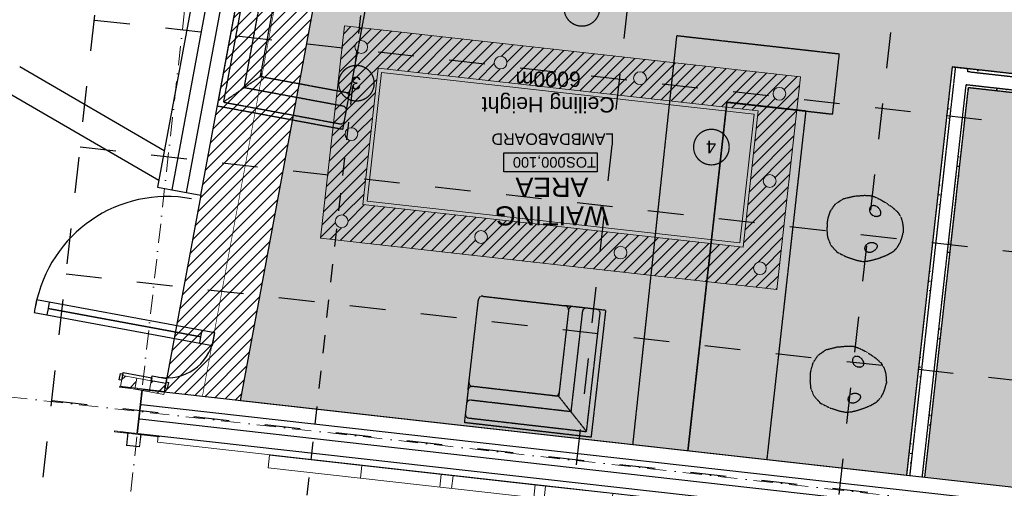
# Model space of a CAD drawing. Header units: millimetres. Extents: x -115474967 to 444143, y -74377 to 241828222.
# Tile 242 of 256: x -470586 to -462865, y 580778 to 584448. Entities that reach past the tile are written whole.
import ezdxf
from ezdxf.enums import TextEntityAlignment as Align

# ---------------------------------------------------------------- set-up
doc = ezdxf.new("R2010")
doc.units = ezdxf.units.MM
doc.header["$MEASUREMENT"] = 0
for name, pattern in [('( Dashed )', [0.75, 0.5, -0.25]), ('Block C$0$DASHED2', [0.375, 0.25, -0.125]), ('Dashed', [280, 140, -140]), ('Dot & Dashed', [280, 150, -60, 0, -70]), ('PHANTOM', [2.5, 1.25, -0.25, 0.25, -0.25, 0.25, -0.25])]:
    doc.linetypes.add(name, pattern=pattern)
for name, color, linetype in [('0-HACH', 9, 'Continuous'), ('00-1 FloorFinish', 1, 'Continuous'), ('00-1 FloorLevel', 7, 'Continuous'), ('00-2 Roof Lines', 8, 'Dashed'), ('00-2 Walls', 4, 'Continuous'), ('00-2 Windows', 1, 'Continuous'), ('00-3 Elev 01', 7, 'Continuous'), ('00-5 Grid 01', 9, 'PHANTOM'), ('A-DOOR NUMBERS', 7, 'Continuous')]:
    doc.layers.add(name, color=color, linetype=linetype)
for name, color, linetype, lineweight in [('00-1 Labels', 4, 'Continuous', 35), ('1HATCH', 8, 'Continuous', 0), ('2 Windows', 1, 'Continuous', 25), ('A_BEAMS_Pen_No__3', 7, 'Continuous', 15), ('A_COLUMNS_Pen_No__3', 7, 'Continuous', 15), ('A_COLUMNS_Pen_No__84', 255, 'Continuous', 20), ('A_WALL LOAD_Pen_No__161', 1, 'Continuous', 5), ('B_FURN FIXED_Pen_No__86', 255, 'Continuous', 20)]:
    doc.layers.add(name, color=color, linetype=linetype, lineweight=lineweight)
doc.layers.add('0_cons_01', color=40, linetype='Continuous', lineweight=0, plot=False)
doc.layers.add('A_COLUMNS_Pen_No__7', color=7, linetype='Continuous', lineweight=5, true_color=0x3f3f3f)
doc.styles.add('ARIAL', font='arial.ttf')
doc.styles.add('GENERATED_STYLE_2', font='arial.ttf')
pattern_1 = [(0, (94749.184, -121076.4), (0, 75), [0, -75])]
pattern_2 = [(45, (94749.18, -121076.4), (-63.63961, 63.63961), [])]
pattern_3 = [(37.5, (94749.184, -121076.4), (-3.14967, 96.34119), [0, -76, 0, -85, 0, -81.25]), (7.5, (94749.18, -121076.4), (88.48884, 141.1073), [0, -41, 0, -68.5, 0, -26.25]), (327.5, (94687.68, -121076.4), (155.70709, 0.28295), [0, -25, 0, -90, 0, -117.5]), (317.5, (94687.68, -121076.4), (150.30633, 43.88378), [0, -12.5, 0, -59, 0, -67.5])]

# ---------------------------------------------------------------- blocks, each defined once
blk = doc.blocks.new('TRANSNET LOGO[8]', base_point=(-22181.9, 77133.4))
at = {"layer": 'A_BEAMS_Pen_No__3', "color": 7, "linetype": 'Continuous', "lineweight": 15}
for p, q in [((-22181.9, 77133.4), (-22170.7, 77232.8)), ((-22170.7, 77232.8), (-21446.6, 77151.6)), ((-22181.9, 77133.4), (-21457.7, 77052.3)), ((-21457.7, 77052.3), (-21446.6, 77151.6)), ((-21446.6, 77151.6), (-19298.3, 76910.9)), ((-21457.7, 77052.3), (-19309.4, 76811.6)), ((-20058.1, 76895.4), (-20047, 76994.8)), ((-19309.4, 76811.6), (-19298.3, 76910.9)), ((-19298.3, 76910.9), (-18768.6, 76851.6)), ((-18779.7, 76752.2), (-18768.6, 76851.6)), ((-18768.6, 76851.6), (-16605.6, 76609.2)), ((-18699.5, 76743.2), (-18688.4, 76842.6)), ((-19309.4, 76811.6), (-18779.7, 76752.2)), ((-18779.7, 76752.2), (-16616.7, 76509.8)), ((-18055.6, 76671.1), (-18044.4, 76770.4)), ((-17963.1, 76660.7), (-17951.9, 76760.1)), ((-17340.8, 76591), (-17329.7, 76690.4)), ((-16616.7, 76509.8), (-16605.6, 76609.2))]:
    blk.add_line(p, q, dxfattribs=at)
blk = doc.blocks.new('Downspout 24[11]', base_point=(-15551.7, 76387.3))
at = {"layer": 'A_COLUMNS_Pen_No__84', "color": 255, "linetype": 'Continuous', "lineweight": 20, "flags": 128}
for points in [[(-15467.5, 76329.8), (-15505.3, 76333.9), (-15494.4, 76433.3), (-15597.8, 76444.6), (-15608.6, 76345.2), (-15646.4, 76349.3), (-15646.6, 76347.3), (-15607.1, 76343), (-15596.2, 76442.6), (-15496.4, 76431.7), (-15507.3, 76332.1), (-15467.7, 76327.8)], [(-15467.5, 76329.8), (-15505.3, 76333.9), (-15494.4, 76433.3), (-15597.8, 76444.6), (-15608.6, 76345.2), (-15646.4, 76349.3), (-15646.6, 76347.3), (-15607.1, 76343), (-15596.2, 76442.6), (-15496.4, 76431.7), (-15507.3, 76332.1), (-15467.7, 76327.8)], [(-15467.5, 76329.8), (-15505.3, 76333.9), (-15494.4, 76433.3), (-15597.8, 76444.6), (-15608.6, 76345.2), (-15646.4, 76349.3), (-15646.6, 76347.3), (-15607.1, 76343), (-15596.2, 76442.6), (-15496.4, 76431.7), (-15507.3, 76332.1), (-15467.7, 76327.8)], [(-15467.5, 76329.8), (-15505.3, 76333.9), (-15494.4, 76433.3), (-15597.8, 76444.6), (-15608.6, 76345.2), (-15646.4, 76349.3), (-15646.6, 76347.3), (-15607.1, 76343), (-15596.2, 76442.6), (-15496.4, 76431.7), (-15507.3, 76332.1), (-15467.7, 76327.8)], [(-15467.5, 76329.8), (-15505.3, 76333.9), (-15494.4, 76433.3), (-15597.8, 76444.6), (-15608.6, 76345.2), (-15646.4, 76349.3), (-15646.6, 76347.3), (-15607.1, 76343), (-15596.2, 76442.6), (-15496.4, 76431.7), (-15507.3, 76332.1), (-15467.7, 76327.8)], [(-15467.5, 76329.8), (-15505.3, 76333.9), (-15494.4, 76433.3), (-15597.8, 76444.6), (-15608.6, 76345.2), (-15646.4, 76349.3), (-15646.6, 76347.3), (-15607.1, 76343), (-15596.2, 76442.6), (-15496.4, 76431.7), (-15507.3, 76332.1), (-15467.7, 76327.8)], [(-15507.5, 76332.1), (-15496.6, 76431.6), (-15596, 76442.4), (-15606.9, 76343)]]:
    blk.add_lwpolyline(points, close=True, dxfattribs=at)
blk = doc.blocks.new('IPE Column 20[93]', base_point=(-15598.2, 76169))
at = {"layer": 'A_COLUMNS_Pen_No__7', "linetype": 'Continuous', "lineweight": 5, "true_color": 0x3f3f3f}
h = blk.add_hatch(dxfattribs=at)
h.set_pattern_fill('STEEL', color=250, style=0, pattern_type=2)
h.set_pattern_definition([(45, (0, 0), (-159.099, 159.099), []), (45, (-53.03, 53.03), (-159.099, 159.099), [])])
h.paths.add_polyline_path([(-15795.4, 76010.8), (-15441.7, 75970.4), (-15440.9, 75977.3), (-15614.3, 75997.2), (-15575.1, 76339.9), (-15401.7, 76320.1), (-15400.9, 76327.1), (-15754.6, 76367.5), (-15755.4, 76360.6), (-15582.1, 76340.7), (-15621.3, 75998), (-15794.6, 76017.8)])
at = {"layer": 'A_COLUMNS_Pen_No__3', "color": 7, "linetype": 'Continuous', "lineweight": 15}
for p, q in [((-15754.6, 76367.5), (-15755.4, 76360.6)), ((-15755.4, 76360.6), (-15582.1, 76340.7)), ((-15400.9, 76327.1), (-15754.6, 76367.5)), ((-15582.1, 76340.7), (-15621.3, 75998)), ((-15614.3, 75997.2), (-15575.1, 76339.9)), ((-15575.1, 76339.9), (-15401.7, 76320.1)), ((-15401.7, 76320.1), (-15400.9, 76327.1)), ((-15794.6, 76017.8), (-15795.4, 76010.8)), ((-15795.4, 76010.8), (-15441.7, 75970.4)), ((-15621.3, 75998), (-15794.6, 76017.8)), ((-15440.9, 75977.3), (-15614.3, 75997.2)), ((-15441.7, 75970.4), (-15440.9, 75977.3))]:
    blk.add_line(p, q, dxfattribs=at)
blk = doc.blocks.new('Room Tags')
at = {"layer": '00-1 FloorLevel', "color": 2}
blk.add_lwpolyline([(-571, -76), (646, -76), (646, -325), (-571, -325)], close=True, dxfattribs=at)
at = {"layer": '00-1 FloorFinish', "style": 'ARIAL'}
blk.add_attdef('F-FINISH', text='', height=150, dxfattribs=at).set_placement((5, -578), align=Align.CENTER)
at = {"layer": '00-1 FloorLevel', "style": 'ARIAL'}
blk.add_text('TOS:', height=136.4, dxfattribs=at).set_placement((-557, -200), align=Align.MIDDLE_LEFT)
blk.add_attdef('000,000', text='', height=136, dxfattribs=at).set_placement((607, -200), align=Align.MIDDLE_RIGHT)
at = {"layer": '00-1 Labels', "style": 'ARIAL'}
for tag, p in [('ROOM1?', (19, 746)), ('ROOM2?', (19, 373)), ('ROOM3?', (19, 0))]:
    blk.add_attdef(tag, text='', height=250, dxfattribs=at).set_placement(p, align=Align.CENTER)
blk = doc.blocks.new('123')
at = {"layer": '0-HACH', "ltscale": 5, "transparency": 33554559}
h = blk.add_hatch(dxfattribs=at)
h.set_pattern_fill('ANSI31', color=9, scale=500, angle=180)
h.set_pattern_definition([(225, (55343.306, 21975.056), (44.194174, -44.194174), [])])
h.paths.add_polyline_path([(77125.4, -52967.3), (65414.1, -52847.7), (65414.1, -52249.1), (76990.8, -52365.9), (78360.5, -44992.8), (78959.3, -45059.9), (77488.6, -52971), (77487.8, -52971)])
h = blk.add_hatch(dxfattribs=at)
h.set_pattern_fill('ANSI31', color=9, scale=500)
h.set_pattern_definition([(45, (100261.05, -122332.545), (-44.194174, 44.194174), [])])
h.paths.add_polyline_path([(74419.9, -46196.1), (77401.2, -46530.1), (77281.6, -47597.8), (74300.2, -47264.3)], flags=16)
edge = h.paths.add_edge_path()
edge.add_arc((74287.5, -46030.3), 50, 0, 360)
edge = h.paths.add_edge_path()
edge.add_arc((75380.7, -46152.8), 50, 0, 360)
edge = h.paths.add_edge_path()
edge.add_arc((76473.8, -46275.3), 50, 0, 360)
edge = h.paths.add_edge_path()
edge.add_arc((77567, -46397.8), 50, 153.93725, 373.27602)
edge.add_line((77615.6, -46386.3), (77522.1, -46375.8))
edge = h.paths.add_edge_path()
edge.add_arc((77567, -46397.8), 50, 13.27602, 153.93725)
edge.add_line((77522.1, -46375.8), (77615.6, -46386.3))
edge = h.paths.add_edge_path()
edge.add_arc((77490.5, -47080.7), 50, 0, 360)
edge = h.paths.add_edge_path()
edge.add_arc((77413.9, -47763.5), 50, 0, 360)
edge = h.paths.add_edge_path()
edge.add_arc((76320.8, -47641.3), 50, 0, 360)
edge = h.paths.add_edge_path()
edge.add_arc((75227.6, -47518.9), 50, 0, 360)
edge = h.paths.add_edge_path()
edge.add_arc((74134.4, -47396.6), 50, 0, 360)
edge = h.paths.add_edge_path()
edge.add_arc((74211, -46713.5), 50, 315.45615, 571.75717)
edge.add_line((74168.4, -46739.8), (74246.6, -46748.5))
edge = h.paths.add_edge_path()
edge.add_line((74168.4, -46739.8), (74246.6, -46748.5))
edge.add_arc((74211, -46713.5), 50, 211.75717, 315.45615, ccw=False)
h.paths.add_polyline_path([(74155.1, -45864.5), (73968.6, -47529), (77546.3, -47929.3), (77732.7, -46265.4)])
at = {"layer": '00-2 Roof Lines', "linetype": '( Dashed )'}
h = blk.add_hatch(dxfattribs=at)
h.set_pattern_fill('HATCH__GYPSUM', color=256, style=0, pattern_type=2)
h.set_pattern_definition(pattern_1)
h.paths.add_polyline_path([(72672, -47448.8), (73014.4, -44393.8), (72994.5, -44391.6), (72652.2, -47446.6)])
h = blk.add_hatch(dxfattribs=at)
h.set_pattern_fill('HATCH__GYPSUM', color=256, style=0, pattern_type=2)
h.set_pattern_definition(pattern_1)
h.paths.add_polyline_path([(71514.1, -47339.4), (72649.9, -47466.5), (72652.2, -47446.6), (71516.3, -47319.5)])
h = blk.add_hatch(dxfattribs=at)
h.set_pattern_fill('HATCH__GYPSUM', color=256, style=0, pattern_type=2)
h.set_pattern_definition(pattern_1)
h.paths.add_polyline_path([(71503, -47438.8), (71500.2, -47463.7), (72636, -47590.7), (72638.8, -47565.9)])
at = {"layer": '0_cons_01'}
h = blk.add_hatch(dxfattribs=at)
h.set_pattern_fill('HATCH__GYPSUM', color=256, style=0, pattern_type=2)
h.set_pattern_definition(pattern_1)
h.paths.add_polyline_path([(72779.9, -47608.3), (73138.6, -44407.7), (73113.7, -44404.9), (72755.1, -47605.5)])
h = blk.add_hatch(dxfattribs=at)
h.set_pattern_fill('HATCH__BRICK', color=256, style=0, pattern_type=2)
h.set_pattern_definition(pattern_2)
h.paths.add_polyline_path([(78946.8, -45127.2), (79059.8, -45148.2), (79075.6, -45063.3), (78962.5, -45042.3)])
h = blk.add_hatch(dxfattribs=at)
h.set_pattern_fill('HATCH__BRICK', color=256, style=0, pattern_type=2)
h.set_pattern_definition(pattern_2)
h.paths.add_polyline_path([(79188.7, -45084.3), (79172.9, -45169.3), (79286, -45190.3), (79301.7, -45105.4)])
at = {"layer": '1HATCH', "true_color": 0x636466, "transparency": 33554687}
h = blk.add_hatch(dxfattribs=at)
h.set_pattern_fill('AR-SAND', color=251, scale=50)
h.set_pattern_definition(pattern_3)
h.paths.add_polyline_path([(72994.5, -44391.6), (68025.6, -43834.8), (67683.2, -46890.7), (72652.2, -47446.6)])
h.paths.add_polyline_path([(72220.9, -45009.3), (72034.4, -46673.2), (68456.8, -46272.9), (68643.3, -44608.4)], flags=16)
h = blk.add_hatch(dxfattribs=at)
h.set_pattern_fill('AR-SAND', color=251, scale=50)
h.set_pattern_definition(pattern_3)
h.paths.add_polyline_path([(65414.1, -46782.7), (72779.9, -47608.3), (73138.6, -44407.7), (78360.5, -44992.8), (77555, -49328.7), (75736.5, -48990.6), (67415.4, -49109.6), (67416, -52269.3), (65414.1, -52249.1)])
h = blk.add_hatch(dxfattribs=at)
h.set_pattern_fill('BOX', color=251, scale=50, angle=84)
h.set_pattern_definition([(174, (100261.05, -122332.545), (-5.226423, -49.726095), []), (174, (100262.36, -122320.114), (-5.226423, -49.726095), []), (84, (100261.05, -122332.545), (-49.726095, 5.226423), [-12.5, 12.5]), (84, (100248.62, -122331.24), (-49.726095, 5.226423), [-12.5, 12.5]), (84, (100236.19, -122329.93), (-49.726095, 5.226423), [12.5, -12.5]), (84, (100223.756, -122328.625), (-49.726095, 5.226423), [12.5, -12.5]), (174, (100263.664, -122307.68), (-5.226423, -49.726095), [12.5, -12.5]), (174, (100264.97, -122295.25), (-5.226423, -49.726095), [12.5, -12.5])])
h.paths.add_polyline_path([(74446.3, -46229.2), (77368.1, -46556.6), (77255.1, -47564.7), (74333.3, -47237.8)])
at = {"layer": '0-HACH', "color": 9, "ltscale": 5, "transparency": 33554559}
blk.add_line((78672.6, -46602), (78959.3, -45059.9), dxfattribs=at)
at = {"layer": '0-HACH', "color": 9, "linetype": 'Block C$0$DASHED2', "ltscale": 5, "transparency": 33554559, "const_width": 5}
blk.add_lwpolyline([(78659.4, -45026.3), (77239.7, -52668.4), (65414.1, -52549.1)], dxfattribs=at)
at = {"layer": '00-2 Roof Lines', "ltscale": 2}
for p, q in [((48953.3, -41529.9), (79843.3, -44991.1)), ((48842, -42523.6), (79731.9, -45984.9)), ((48730.6, -43517.4), (79620.6, -46978.7)), ((72329.1, -56224.2), (73742, -43614.1)), ((74388.4, -56455), (75801.4, -43844.8)), ((78507, -56916.5), (79920, -44306.3)), ((48619.2, -44511.2), (79509.2, -47972.4))]:
    blk.add_line(p, q, dxfattribs=at)
at = {"layer": '00-2 Roof Lines'}
blk.add_line((77170.5, -50235.3), (77860.7, -44075.6), dxfattribs=at)
at = {"layer": '00-2 Roof Lines', "linetype": '( Dashed )'}
for p, q in [((73014.4, -44393.8), (72669.8, -47468.9)), ((72769.2, -47480), (73113.7, -44404.9)), ((75497.7, -45700.4), (75611.9, -44706.9)), ((75647.1, -44751.2), (75540.8, -45675.1)), ((75611.9, -44706.9), (76605.4, -44821.2)), ((76571, -44857.5), (75647.1, -44751.2)), ((75865.7, -45026.7), (75647.1, -44751.2)), ((76597.4, -44890.7), (76605.4, -44821.2)), ((73475.6, -44933), (73419.8, -44955.6)), ((73528.5, -44915.8), (73475.6, -44933)), ((73575, -44905.3), (73528.5, -44915.8)), ((73611.4, -44902.5), (73575, -44905.3)), ((73658.4, -44911.3), (73611.4, -44902.5)), ((73736.4, -44935.9), (73658.4, -44911.3)), ((75679.9, -45691.1), (75770.2, -44906.3)), ((75770.2, -44906.3), (76555, -44996.6)), ((76575.8, -45078.2), (76597.4, -44890.7)), ((73371.2, -44983.7), (73339.4, -45017)), ((73419.8, -44955.6), (73371.2, -44983.7)), ((73499.3, -45021.1), (73503.9, -45006.3)), ((73503.9, -45006.3), (73516.4, -44992.1)), ((73516.4, -44992.1), (73532.5, -44980.3)), ((73532.5, -44980.3), (73550.6, -44973.8)), ((73550.6, -44973.8), (73569, -44973.7)), ((73569, -44973.7), (73584, -44980.2)), ((73584, -44980.2), (73593.5, -44992.2)), ((73595.5, -45007.6), (73591.2, -45023.7)), ((73593.5, -44992.2), (73595.5, -45007.6)), ((73814.9, -44975.2), (73736.4, -44935.9)), ((73863.2, -45028.1), (73814.9, -44975.2)), ((73319.2, -45053.5), (73305.2, -45091.3)), ((73339.4, -45017), (73319.2, -45053.5)), ((73501.1, -45034.3), (73499.3, -45021.1)), ((73510, -45042.3), (73501.1, -45034.3)), ((73524.7, -45050.2), (73510, -45042.3)), ((73543.7, -45052.8), (73524.7, -45050.2)), ((73563.1, -45048.9), (73543.7, -45052.8)), ((73579.8, -45038.7), (73563.1, -45048.9)), ((73591.2, -45023.7), (73579.8, -45038.7)), ((73867.3, -45034.9), (73863.2, -45028.1)), ((73887.7, -45086.1), (73867.3, -45034.9)), ((73890, -45092.8), (73887.7, -45086.1)), ((75787.9, -45703.6), (75865.7, -45026.7)), ((75787.9, -45703.6), (75862.3, -45056.5)), ((75865.7, -45026.7), (76542.6, -45104.5)), ((75895.5, -45030.1), (76542.6, -45104.5)), ((76575.8, -45078.2), (76569, -45137.8)), ((73305.2, -45091.3), (73296, -45130)), ((73296.8, -45169.8), (73296, -45130)), ((73895.1, -45147.4), (73890, -45092.8)), ((73892.6, -45194.3), (73895.1, -45147.4)), ((76569, -45137.8), (76494.6, -45784.8)), ((73302.4, -45209.7), (73296.8, -45169.8)), ((73314.4, -45249.7), (73302.4, -45209.7)), ((73885.1, -45240.5), (73868.4, -45292.9)), ((73892.6, -45194.3), (73885.1, -45240.5)), ((73338.3, -45289), (73314.4, -45249.7)), ((73379.9, -45326.7), (73338.3, -45289)), ((73476, -45267.1), (73471.4, -45279.7)), ((73471.4, -45279.7), (73472.7, -45295.2)), ((73472.7, -45295.2), (73482, -45311.6)), ((73486.4, -45261.3), (73476, -45267.1)), ((73482, -45311.6), (73495.2, -45326.6)), ((73502.4, -45256.6), (73486.4, -45261.3)), ((73521.6, -45258.1), (73502.4, -45256.6)), ((73539.7, -45266.1), (73521.6, -45258.1)), ((73553.8, -45279.7), (73539.7, -45266.1)), ((73561.8, -45296.7), (73553.8, -45279.7)), ((73557.4, -45328), (73562.5, -45313.3)), ((73562.5, -45313.3), (73561.8, -45296.7)), ((73864.8, -45298.8), (73834, -45344.6)), ((73868.4, -45292.9), (73864.8, -45298.8)), ((73429.5, -45360.7), (73379.9, -45326.7)), ((73477.6, -45388.8), (73429.5, -45360.7)), ((73520.8, -45408.9), (73477.6, -45388.8)), ((73495.2, -45326.6), (73511.5, -45336.8)), ((73511.5, -45336.8), (73529.5, -45340.9)), ((73529.5, -45340.9), (73545.5, -45337.7)), ((73545.5, -45337.7), (73557.4, -45328)), ((73770, -45391.8), (73685, -45413.4)), ((73828.5, -45350.4), (73770, -45391.8)), ((73834, -45344.6), (73828.5, -45350.4)), ((73555.8, -45419.5), (73520.8, -45408.9)), ((73603.5, -45420.8), (73555.8, -45419.5)), ((73685, -45413.4), (73603.5, -45420.8)), ((75497.7, -45700.4), (75567.2, -45708.4)), ((75567.2, -45708.4), (75754.6, -45729.9)), ((75754.6, -45729.9), (75814.3, -45736.8)), ((76461.3, -45811.2), (75814.3, -45736.8)), ((73444.9, -46086.1), (73398.3, -46096.2)), ((73481.3, -46083.6), (73444.9, -46086.1)), ((73528.2, -46092.8), (73481.3, -46083.6)), ((73606, -46118.1), (73528.2, -46092.8)), ((73240.4, -46162.7), (73208.4, -46195.7)), ((73289.3, -46135.1), (73240.4, -46162.7)), ((73345.2, -46112.9), (73289.3, -46135.1)), ((73398.3, -46096.2), (73345.2, -46112.9)), ((73385.5, -46172.4), (73401.7, -46160.8)), ((73401.7, -46160.8), (73419.9, -46154.4)), ((73419.9, -46154.4), (73438.3, -46154.4)), ((73438.3, -46154.4), (73453.2, -46161.1)), ((73453.2, -46161.1), (73462.7, -46173.1)), ((73684.1, -46158), (73606, -46118.1)), ((73732, -46211.3), (73684.1, -46158)), ((73187.9, -46232.1), (73173.5, -46269.8)), ((73208.4, -46195.7), (73187.9, -46232.1)), ((73368.2, -46201.2), (73372.9, -46186.4)), ((73369.9, -46214.5), (73368.2, -46201.2)), ((73378.7, -46222.5), (73369.9, -46214.5)), ((73372.9, -46186.4), (73385.5, -46172.4)), ((73393.3, -46230.6), (73378.7, -46222.5)), ((73412.3, -46233.3), (73393.3, -46230.6)), ((73431.8, -46229.6), (73412.3, -46233.3)), ((73448.5, -46219.5), (73431.8, -46229.6)), ((73460.1, -46204.6), (73448.5, -46219.5)), ((73464.5, -46188.6), (73460.1, -46204.6)), ((73462.7, -46173.1), (73464.5, -46188.6)), ((73736.1, -46218.2), (73732, -46211.3)), ((73756, -46269.6), (73736.1, -46218.2)), ((73173.5, -46269.8), (73164, -46308.4)), ((73164.4, -46348.1), (73164, -46308.4)), ((73758.2, -46276.3), (73756, -46269.6)), ((73762.9, -46331), (73758.2, -46276.3)), ((73169.7, -46388.1), (73164.4, -46348.1)), ((73181.3, -46428.2), (73169.7, -46388.1)), ((73760, -46377.8), (73752.1, -46424)), ((73760, -46377.8), (73762.9, -46331)), ((73204.9, -46467.7), (73181.3, -46428.2)), ((73246.1, -46505.8), (73204.9, -46467.7)), ((73342.8, -46447.1), (73338.1, -46459.6)), ((73338.1, -46459.6), (73339.3, -46475.1)), ((73339.3, -46475.1), (73348.4, -46491.6)), ((73353.3, -46441.3), (73342.8, -46447.1)), ((73369.3, -46436.8), (73353.3, -46441.3)), ((73388.4, -46438.5), (73369.3, -46436.8)), ((73406.5, -46446.6), (73388.4, -46438.5)), ((73420.5, -46460.3), (73406.5, -46446.6)), ((73428.3, -46477.4), (73420.5, -46460.3)), ((73428.9, -46494), (73428.3, -46477.4)), ((73735, -46476.1), (73731.3, -46482.1)), ((73752.1, -46424), (73735, -46476.1)), ((73295.5, -46540.3), (73246.1, -46505.8)), ((73343.3, -46568.7), (73295.5, -46540.3)), ((73348.4, -46491.6), (73361.5, -46506.7)), ((73361.5, -46506.7), (73377.7, -46517)), ((73377.7, -46517), (73395.6, -46521.2)), ((73395.6, -46521.2), (73411.7, -46518.2)), ((73411.7, -46518.2), (73423.6, -46508.6)), ((73423.6, -46508.6), (73428.9, -46494)), ((73694.5, -46533.3), (73635.7, -46574.2)), ((73700.1, -46527.6), (73694.5, -46533.3)), ((73731.3, -46482.1), (73700.1, -46527.6)), ((73386.3, -46589.2), (73343.3, -46568.7)), ((73421.2, -46600.1), (73386.3, -46589.2)), ((73469, -46601.8), (73421.2, -46600.1)), ((73550.5, -46595.1), (73469, -46601.8)), ((73635.7, -46574.2), (73550.5, -46595.1)), ((77558, -47116.8), (77545.2, -47185.6)), ((77558, -47116.8), (78541.1, -47299.6)), ((78494.5, -47331.6), (77580.1, -47161.6)), ((77545.2, -47185.6), (77510.7, -47371.1)), ((77554.5, -47299.3), (78331.2, -47443.7)), ((78541.1, -47299.6), (78358.3, -48282.7)), ((72649.9, -47466.5), (71514.1, -47339.4)), ((77510.7, -47371.1), (77499.7, -47430.1)), ((78204.6, -47530.6), (78494.5, -47331.6)), ((78324.5, -48245.9), (78494.5, -47331.6)), ((71503, -47438.8), (72638.8, -47565.9)), ((72669.8, -47468.9), (72649.9, -47466.7)), ((72669.8, -47468.9), (72649.9, -47466.7)), ((72757.9, -47580.4), (72769.2, -47480)), ((77380.7, -48070.5), (77499.7, -47430.1)), ((77534.7, -47406.1), (78175.1, -47525.1)), ((77534.7, -47406.1), (78204.6, -47530.6)), ((78331.2, -47443.7), (78186.9, -48220.4)), ((78204.6, -47530.6), (78080, -48200.5)), ((72638.7, -47567.1), (72658.5, -47569.3)), ((72638.7, -47567.1), (72658.5, -47569.3)), ((72658.5, -47569.3), (72655.7, -47594.4)), ((72755.1, -47605.5), (72757.9, -47580.4)), ((78199.1, -47560.1), (78080, -48200.5))]:
    blk.add_line(p, q, dxfattribs=at)
for points in [[(72994.5, -44391.6), (72652.2, -47446.6)], [(72779.9, -47608.3), (73138.6, -44407.7)], [(74231.6, -44530.2), (73925.6, -47261.2), (74546.5, -47330.8), (74852.6, -44599.8)], [(74852.6, -44599.8), (74546.5, -47330.8), (73717.1, -47237.8), (73664.5, -47707.4), (74941.1, -47850.5), (75286, -44648.3)], [(72652.2, -47446.6), (71516.3, -47319.5)], [(71500.2, -47463.7), (72636, -47590.7)], [(72655.7, -47594.4), (72635.8, -47592.2)], [(72755.1, -47605.5), (72655.7, -47594.4)], [(72779.9, -47608.3), (72755.1, -47605.5)]]:
    blk.add_lwpolyline(points, dxfattribs=at)
for centre, start, end in [((76567.6, -44887.3), 353.43881, 83.43881), ((76558.5, -44966.8), 263.43881, 353.43881), ((75892.1, -45059.9), 83.43881, 173.43881), ((76546, -45074.7), 263.43881, 353.43881), ((76539.2, -45134.3), 353.43881, 83.43881), ((75570.6, -45678.6), 173.43881, 263.43881), ((75650.1, -45687.7), 263.43881, 353.43881), ((75758.1, -45700.1), 263.43881, 353.43881), ((75817.7, -45707), 173.43881, 263.43881), ((76464.8, -45781.4), 263.43881, 353.43881), ((77574.7, -47191.1), 79.46894, 169.46894), ((77560, -47269.8), 169.46894, 259.46894), ((77540.2, -47376.6), 169.46894, 259.46894), ((77529.2, -47435.6), 79.46894, 169.46894), ((78169.6, -47554.6), 349.46894, 79.46894)]:
    blk.add_arc(centre, 30, start, end, dxfattribs=at)
at = {"layer": '00-2 Walls'}
for p, q in [((79148.9, -44849.7), (71947.5, -44042.8)), ((79136.1, -44964), (71934.7, -44157.1)), ((77584, -53086.9), (78785.7, -46623)), ((77679.4, -53202.9), (78898.7, -46644)), ((77774.8, -53318.9), (79011.8, -46665))]:
    blk.add_line(p, q, dxfattribs=at)
for points in [[(79161.7, -44735.4), (71960.3, -43928.5)], [(71921.9, -44271.4), (79123.3, -45078.3)], [(79011.8, -46665), (78672.6, -46602), (77488.6, -52971)], [(80202.6, -47418.1), (79001.7, -46719.1)], [(78959, -46948.8), (80092, -47608.2)]]:
    blk.add_lwpolyline(points, dxfattribs=at)
at = {"layer": '00-2 Windows'}
for p, q in [((78925.7, -45136.5), (78934.8, -45087.4)), ((78934.8, -45087.4), (78953.5, -45090.8)), ((78944.4, -45140), (78925.7, -45136.5)), ((78939.5, -45166.5), (78946.8, -45127.2)), ((78953.5, -45090.8), (78944.4, -45140)), ((78946.8, -45127.2), (78953.5, -45090.8)), ((78946.8, -45127.2), (78953.5, -45090.8)), ((78946.8, -45127.2), (78953.5, -45090.8)), ((78946.8, -45127.2), (79059.8, -45148.2)), ((78946.8, -45127.2), (79059.8, -45148.2)), ((78946.8, -45127.2), (79059.8, -45148.2)), ((78946.8, -45127.2), (79059.8, -45148.2)), ((79059.8, -45148.2), (79052.5, -45187.6)), ((79055.3, -45172.8), (79059.8, -45148.2)), ((79283.6, -45203.1), (79292.7, -45153.9)), ((79286, -45190.3), (79292.7, -45153.9)), ((79286, -45190.3), (79292.7, -45153.9)), ((79286, -45190.3), (79292.7, -45153.9)), ((79292.7, -45153.9), (79311.4, -45157.4)), ((79311.4, -45157.4), (79302.3, -45206.5)), ((79052.5, -45187.6), (78939.5, -45166.5)), ((79281.4, -45214.9), (79055.3, -45172.8)), ((79286, -45190.3), (79281.4, -45214.9)), ((79302.3, -45206.5), (79283.6, -45203.1)), ((78581.1, -45425.4), (78562.8, -45523.7)), ((78679.4, -45443.7), (78581.1, -45425.4)), ((78679.4, -45443.7), (78670.3, -45492.8)), ((78944.9, -45493), (78679.4, -45443.7)), ((78562.8, -45523.7), (78661.1, -45542)), ((78670.3, -45492.8), (78661.1, -45542)), ((78661.1, -45542), (78926.6, -45591.4)), ((78935.7, -45542.2), (78670.3, -45492.8)), ((78670.3, -45492.8), (78935.7, -45542.2)), ((78670.3, -45492.8), (78935.7, -45542.2)), ((78935.7, -45542.2), (79869.7, -45715.8)), ((79869.7, -45715.8), (78935.7, -45542.2)), ((79869.7, -45715.8), (78935.7, -45542.2)), ((79878.9, -45666.7), (78944.9, -45493)), ((78926.6, -45591.4), (79860.6, -45765)), ((79869.7, -45715.8), (79878.9, -45666.7)), ((79977.2, -45684.9), (79878.9, -45666.7)), ((79958.9, -45783.3), (79977.2, -45684.9)), ((79860.6, -45765), (79869.7, -45715.8)), ((79860.6, -45765), (79958.9, -45783.3))]:
    blk.add_line(p, q, dxfattribs=at)
for radius, start, end in [(370, 79.46895, 169.46895), (1050, 259.46895, 349.46895)]:
    blk.add_arc((78935.7, -45542.2), radius, start, end, dxfattribs=at)
at = {"layer": '00-3 Elev 01'}
blk.add_lwpolyline([(65414.1, -46782.7), (72779.9, -47608.3), (73138.6, -44407.7), (78360.5, -44992.8), (77555, -49328.7), (75736.5, -48990.6), (67415.4, -49109.6), (67416, -52269.3), (65414.1, -52249.1)], close=True, dxfattribs=at)
at = {"layer": '00-5 Grid 01', "linetype": 'Dot & Dashed', "lineweight": 5}
for p, q in [((31877.1, -39610.8), (80603.9, -45070.6)), ((79533.6, -41497.9), (77493.8, -59695.7))]:
    blk.add_line(p, q, dxfattribs=at)
at = {"layer": '0_cons_01'}
for p, q in [((72244, -44307.5), (72994.5, -44391.6)), ((72938.3, -44893.2), (72746.9, -46600.8)), ((79059.8, -45148.2), (79075.6, -45063.3)), ((79172.9, -45169.3), (79188.7, -45084.3)), ((79059.8, -45148.2), (79286, -45190.3)), ((79059.8, -45148.2), (79172.9, -45169.3)), ((79059.8, -45148.2), (79172.9, -45169.3)), ((79059.8, -45148.2), (79172.9, -45169.3)), ((79172.9, -45169.3), (79286, -45190.3)), ((79172.9, -45169.3), (79286, -45190.3)), ((79172.9, -45169.3), (79286, -45190.3))]:
    blk.add_line(p, q, dxfattribs=at)
blk.add_lwpolyline([(68025.6, -43834.8), (72994.5, -44391.6), (72652.2, -47446.6), (67683.2, -46890.7)], close=True, dxfattribs=at)
for points in [[(79011.4, -44668.3), (72017.6, -43884.6)], [(73014.4, -44393.8), (72994.5, -44391.6)], [(73113.7, -44404.9), (73014.4, -44393.8)], [(73138.6, -44407.7), (73113.7, -44404.9)], [(79005.8, -44718), (79011.4, -44668.3)], [(78962.5, -45042.3), (78946.8, -45127.2)], [(79301.7, -45105.4), (78962.5, -45042.3)], [(79286, -45190.3), (79301.7, -45105.4)]]:
    blk.add_lwpolyline(points, dxfattribs=at)
at = {"layer": '2 Windows', "linetype": 'Block C$0$DASHED2', "ltscale": 25, "const_width": 10}
for points in [[(74528.7, -46979.4, -0.419873), (74670.8, -46840, -0.415645), (74807.6, -46982.8, -0.406733), (74668.4, -47118.8, -0.414635), (74528.7, -46979.4)], [(77312.4, -47479.7, -0.419873), (77454.5, -47340.2, -0.415645), (77591.2, -47483, -0.406733), (77452, -47619.1, -0.414635), (77312.4, -47479.7)], [(75544.3, -48066.1, -0.419873), (75686.4, -47926.7, -0.415645), (75823.1, -48069.5, -0.406733), (75683.9, -48205.5, -0.414635), (75544.3, -48066.1)]]:
    blk.add_lwpolyline(points, format="xyb", dxfattribs=at)
at = {"layer": 'A_WALL LOAD_Pen_No__161', "color": 1, "lineweight": 5}
for points in [[(74155.1, -45864.5), (77732.7, -46265.4), (77546.3, -47929.3), (73968.6, -47529)], [(74419.9, -46196.1), (77401.2, -46530.1), (77281.6, -47597.8), (74300.2, -47264.3)], [(74446.3, -46229.2), (77368.1, -46556.6), (77255.1, -47564.7), (74333.3, -47237.8)]]:
    blk.add_lwpolyline(points, close=True, dxfattribs=at)
for centre in [(74287.5, -46030.3), (75380.7, -46152.8), (76473.8, -46275.3), (77567, -46397.8), (74211, -46713.5), (77490.5, -47080.7), (74134.4, -47396.6), (75227.6, -47518.9), (76320.8, -47641.3), (77413.9, -47763.5)]:
    blk.add_circle(centre, 50, dxfattribs=at)
ref = blk.add_blockref('Room Tags', (75907.2, -46739.5), dxfattribs=dict(xscale=0.6000000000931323, yscale=0.6000000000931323, zscale=0.6000000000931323))
ref.add_attrib('ROOM2?', 'WAITING', dxfattribs={"layer": '00-1 Labels', "height": 150, "style": 'ARIAL'}).set_placement((75918.6, -46515.7), align=Align.CENTER)
ref.add_attrib('ROOM3?', 'AREA', dxfattribs={"layer": '00-1 Labels', "height": 150, "style": 'ARIAL'}).set_placement((75918.6, -46739.5), align=Align.CENTER)
ref.add_attrib('000,000', '000,100', dxfattribs={"layer": '00-1 FloorLevel', "height": 81.82, "style": 'ARIAL'}).set_placement((76224.8, -46859.6), align=Align.MIDDLE_RIGHT)
ref.add_attrib('F-FINISH', 'LAMBDABOARD', dxfattribs={"layer": '00-1 FloorFinish', "height": 90, "style": 'ARIAL'}).set_placement((75910.2, -47086.3), align=Align.CENTER)
at = {"layer": '0_cons_01'}
for name, p in [('TRANSNET LOGO[8]', (72567.3, -43943)), ('Downspout 24[11]', (79197.4, -44689.1)), ('IPE Column 20[93]', (79151, -44907.5))]:
    blk.add_blockref(name, p, dxfattribs=at)
at = {"layer": 'A-DOOR NUMBERS', "color": 1, "width": 1949.98, "attachment_point": 1, "style": 'ARIAL'}
for s, insert, char_height in [('4', (74631.1, -46930.3), 100), ('\\pxqc;Ceiling Height\\P6000m', (74972.6, -47250.4), 120), ('3', (77414.8, -47430.6), 100)]:
    blk.add_mtext(s, dxfattribs=dict(at, insert=insert, char_height=char_height))
at = {"layer": 'B_FURN FIXED_Pen_No__86', "color": 255, "lineweight": 20, "style": 'GENERATED_STYLE_2'}
blk.add_attdef('txt', text='', height=120, rotation=273.3691, dxfattribs=at).set_placement((35588.4, -53539), align=Align.MIDDLE_CENTER)

msp = doc.modelspace()

# ---------------------------------------------------------------- block references
at = {"layer": '0_cons_01', "rotation": 180}
msp.add_blockref('123', (-390494.09856, 536471.2817), dxfattribs=at)

doc.saveas('drawing.dxf')
